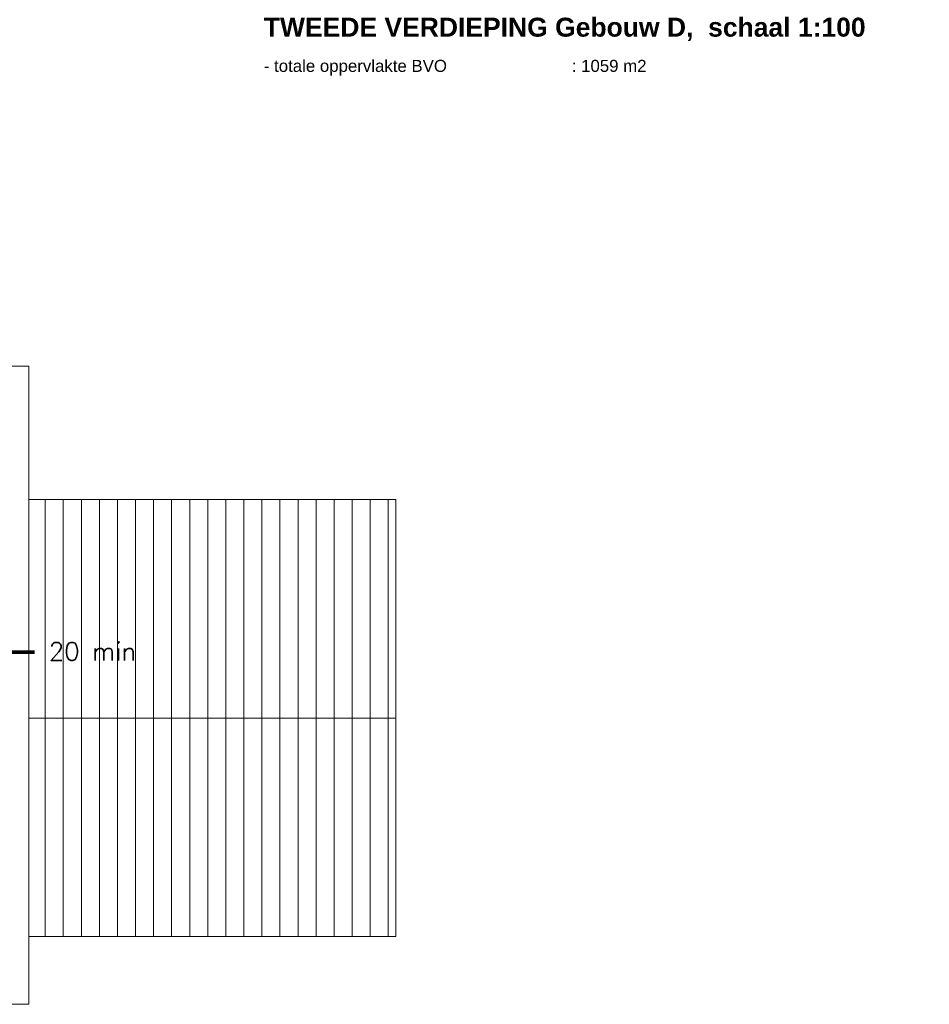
# Model space of a CAD drawing. Header units: millimetres. Extents: x -13022 to 1371524, y -38729 to 632593.
# Tile 181 of 256: x 979113 to 994227, y -11895 to 4458. Entities that reach past the tile are written whole.
import ezdxf

# ---------------------------------------------------------------- set-up
doc = ezdxf.new("R2010")
doc.units = ezdxf.units.MM
doc.header["$LTSCALE"] = 35
doc.linetypes.add('AI9-LType1', pattern=[1.69333, 0.846665, -0.846665])
doc.linetypes.add('DASHED', pattern=[200, 100, -100])
doc.layers.add('Al65----_beveiliging-inst', color=92, linetype='Continuous', lineweight=9)
doc.layers.add('B95 tekst', color=7, linetype='Continuous', lineweight=25)
for name, color, linetype in [('LAYER102', 1, 'Continuous'), ('LAYER22', 7, 'Continuous'), ('LAYER27', 7, 'Continuous')]:
    doc.layers.add(name, color=color, linetype=linetype)
doc.styles.add('Algemeen', font='simplex.shx', dxfattribs={"height": 2.5})
doc.styles.get("Standard").update_dxf_attribs({"font": 'simplex.shx'})

msp = doc.modelspace()

# ---------------------------------------------------------------- hatches: boundary and pattern name
at = {"layer": 'LAYER27', "linetype": 'Continuous', "lineweight": 13}
h = msp.add_hatch(dxfattribs=at)
h.set_pattern_fill('~A--G&P~', style=0, pattern_type=0)
h.set_pattern_definition([(90, (982537.6, -9507.34), (-300, 2e-14), [])])
h.paths.add_polyline_path([(982537.602, -10770.336), (979262.602, -10770.336), (979262.602, -3510.336), (985362.602, -3510.328), (985362.602, -10770.336)], flags=0)

# ---------------------------------------------------------------- linework, layer by layer
at = {"layer": 'Al65----_beveiliging-inst', "color": 130, "linetype": 'AI9-LType1', "lineweight": 0, "ltscale": 0.1, "const_width": 60, "flags": 128}
msp.add_lwpolyline([(976323.903, -1043.147), (976323.903, -6048.356), (979363.474, -6048.356)], dxfattribs=at)
at = {"layer": 'LAYER22', "color": 7, "linetype": 'Continuous', "lineweight": 18}
for points in [[(965157.618, -11895.336), (965157.618, -1295.336), (970532.618, -1295.336), (970532.618, -1465.336), (972142.618, -1465.336), (972142.618, -1295.336), (979262.602, -1295.336), (979262.602, -11895.336)], [(979262.602, -3510.336), (985362.602, -3510.336), (985362.602, -10770.336), (979262.602, -10770.336)]]:
    msp.add_lwpolyline(points, close=True, dxfattribs=at)
at = {"layer": 'LAYER22', "color": 7, "linetype": 'DASHED', "lineweight": 18}
for points in [[(965157.618, -11895.336), (965157.618, -1295.336), (970532.618, -1295.336), (970532.618, -1465.336), (972142.618, -1465.336), (972142.618, -1295.336), (979262.602, -1295.336), (979262.602, -11895.336)], [(979262.602, -3510.336), (985362.602, -3510.336), (985362.602, -10770.336), (979262.602, -10770.336)]]:
    msp.add_lwpolyline(points, close=True, dxfattribs=at)
at = {"layer": 'LAYER22', "color": 7, "linetype": 'Continuous', "lineweight": 18}
msp.add_lwpolyline([(979262.602, -7140.336), (985362.602, -7140.336)], dxfattribs=at)
at = {"layer": 'LAYER22', "color": 7, "linetype": 'DASHED', "lineweight": 18}
msp.add_lwpolyline([(979262.602, -7140.336), (985362.602, -7140.336)], dxfattribs=at)

# ---------------------------------------------------------------- texts
at = {"layer": 'B95 tekst', "style": 'Algemeen'}
msp.add_text('20 min', height=300, dxfattribs=at).set_placement((979595.408, -6183.667))
at = {"layer": 'LAYER102', "color": 7, "linetype": 'Continuous', "lineweight": 0, "attachment_point": 7, "line_spacing_factor": 1.333333}
for s, insert, char_height in [('{\\fArial|b1|i0|c0|p34;TWEEDE VERDIEPING Gebouw D,  schaal 1:100\\fArial|b0|i0|c0|p34;\\H0.63492x;\\P- totale oppervlakte BVO^I^I : 1059 m2}', (983169.032, 3531.197), 315), ('\\pi-504.72;{\\fArial|b1|i0|c0|p34;\\H1.2346x;kantoor\\P\\pi-698.63;\\fArial|b0|i0|c0|p34;\\H0.81x;kantoorfunctie\\P\\pi-390.59;12,7 m2}', (1046871.633, -4072.919), 162), ('\\pi-435.69;{\\fArial|b1|i0|c0|p34;\\H1.2346x;opslag\\P\\pi-545.13;\\fArial|b0|i0|c0|p34;\\H0.81x;o.g. functie\\P\\pi-399.6;28,7 m2}', (1053336.477, -5609.253), 162), ('\\pi-1751.3;{\\fArial|b1|i0|c0|p34;\\H1.2346x;opslag + luchtbehandeling\\P\\pi-2018.9;geheel voorzien van watermist\\P\\pi-1560.9;\\fArial|b0|i0|c0|p34;\\H0.81x;o.g. functie + technische ruimte\\P\\pi-461.09;375,0 m2}', (1280881.667, -7112.351), 162), ('\\pi-742.15;{\\fArial|b0|i0|c0|p34;verkeersruimte\\P\\pi-390.58;15,8 m2}', (1050581.777, -8288.377), 162), ('\\pi-504.72;{\\fArial|b1|i0|c0|p34;\\H1.2346x;kantoor\\P\\pi-698.63;\\fArial|b0|i0|c0|p34;\\H0.81x;kantoorfunctie\\P\\pi-399.6;25,0 m2}', (1052005.477, -11345.253), 162)]:
    msp.add_mtext(s, dxfattribs=dict(at, insert=insert, char_height=char_height))
at = {"layer": 'LAYER102', "color": 7, "linetype": 'Continuous', "lineweight": 0, "insert": (656656.682, 4406.741), "char_height": 315, "width": 3554.10039, "attachment_point": 7, "rotation": 358.9686325, "line_spacing_factor": 1.333333}
msp.add_mtext('\\pi1116.4;{\\fArial|b1|i0|c0|p34;Entree\\P\\pi194.21;Textielmuseum}', dxfattribs=at)
at = {"layer": 'LAYER102', "color": 7, "linetype": 'Continuous', "lineweight": 0, "insert": (646967.933, -9805.398), "char_height": 315, "width": 3554.10039, "attachment_point": 7, "line_spacing_factor": 1.333333}
msp.add_mtext('\\pi1116.4;{\\fArial|b1|i0|c0|p34;Entree\\P\\pi842.58;Kantoren}', dxfattribs=at)

doc.saveas('drawing.dxf')
